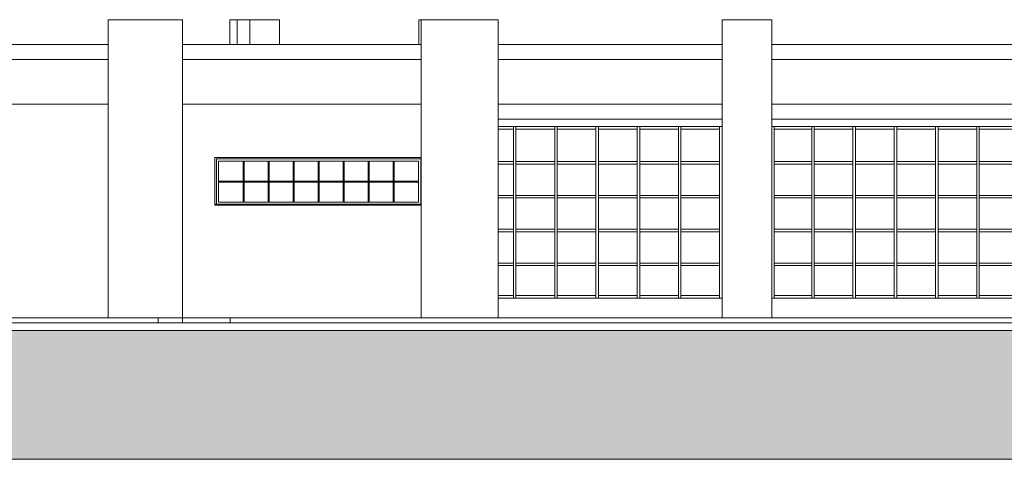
# Model space of a CAD drawing. Extents: x -1871179.9 to -1871093.9, y 2848219.4 to 2848260.8.
# Tile 10 of 12: x -1871146.7 to -1871126.9, y 2848251.9 to 2848260.8. Entities that reach past the tile are written whole.
import ezdxf

# ---------------------------------------------------------------- set-up
doc = ezdxf.new("R2010")
doc.units = 0
doc.header["$MEASUREMENT"] = 0
doc.layers.get('0').update_dxf_attribs({"linetype": 'CONTINUOUS'})
doc.layers.add('6075-BSE-ARQ-FASU$0$K-BSE-ARQ-ALV', color=7, linetype='CONTINUOUS', lineweight=5)
doc.layers.add('6075-BSE-ARQ-FASU$0$K-BSE-ARQ-LAY', color=252, linetype='CONTINUOUS', lineweight=5)

# ---------------------------------------------------------------- blocks, each defined once
blk = doc.blocks.new('6075-BSE-ARQ-FASU')
at = {"layer": '6075-BSE-ARQ-FASU$0$K-BSE-ARQ-LAY'}
h = blk.add_hatch(color=253, dxfattribs=at)
h.dxf.hatch_style = 1
h.paths.add_polyline_path([(-5.953, -0.25), (-5.953, -2.844), (61.208, -2.844), (61.208, -0.25)])
at = {"layer": '6075-BSE-ARQ-FASU$0$K-BSE-ARQ-ALV'}
for p, q in [((21.1, 0), (21.1, 6)), ((22.6, 6), (21.1, 6)), ((22.6, 6), (22.6, 0)), ((24.55, 6), (23.55, 6)), ((23.55, 5.5), (23.55, 6)), ((23.7, 6), (23.7, 5.5)), ((23.95, 6), (23.95, 5.5)), ((24.55, 5.5), (24.55, 6)), ((28.95, 6), (27.35, 6)), ((27.35, 5.5), (27.35, 6)), ((27.4, 0), (27.4, 6)), ((28.95, 0), (28.95, 6)), ((33.45, 0), (33.45, 6)), ((34.45, 6), (33.45, 6)), ((34.45, 0), (34.45, 6)), ((6.65, 5.5), (21.1, 5.5)), ((22.6, 5.5), (27.4, 5.5)), ((28.95, 5.5), (33.45, 5.5)), ((34.45, 5.5), (39.45, 5.5)), ((6.65, 5.2), (21.1, 5.2)), ((22.6, 5.2), (27.4, 5.2)), ((28.95, 5.2), (33.45, 5.2)), ((34.45, 5.2), (39.45, 5.2)), ((21.1, 4.3), (6.65, 4.3)), ((27.4, 4.3), (22.6, 4.3)), ((33.45, 4.3), (28.95, 4.3)), ((39.45, 4.3), (34.45, 4.3)), ((33.45, 0.4), (28.95, 0.4)), ((39.45, 0.4), (34.45, 0.4))]:
    blk.add_line(p, q, dxfattribs=at)
at = {"layer": '6075-BSE-ARQ-FASU$0$K-BSE-ARQ-LAY'}
for p, q in [((22.6, 6), (22.6, -0.1)), ((28.95, 4), (33.45, 4)), ((34.45, 4), (39.45, 4)), ((33.45, 3.85), (28.95, 3.85)), ((28.95, 3.8), (29.255, 3.8)), ((29.255, 3.85), (29.255, 0.4)), ((29.305, 0.4), (29.305, 3.85)), ((29.305, 3.8), (30.085, 3.8)), ((30.085, 3.85), (30.085, 0.4)), ((30.135, 0.4), (30.135, 3.85)), ((30.135, 3.8), (30.915, 3.8)), ((30.915, 3.85), (30.915, 0.4)), ((30.965, 0.4), (30.965, 3.85)), ((30.965, 3.8), (31.745, 3.8)), ((31.745, 3.85), (31.745, 0.4)), ((31.795, 0.4), (31.795, 3.85)), ((31.795, 3.8), (32.575, 3.8)), ((32.575, 3.85), (32.575, 0.4)), ((32.625, 0.4), (32.625, 3.85)), ((32.625, 3.8), (33.4, 3.8)), ((33.4, 3.85), (33.4, 0.4)), ((39.45, 3.85), (34.45, 3.85)), ((34.5, 0.4), (34.5, 3.85)), ((34.5, 3.8), (35.255, 3.8)), ((35.255, 3.85), (35.255, 0.4)), ((35.305, 0.4), (35.305, 3.85)), ((35.305, 3.8), (36.085, 3.8)), ((36.085, 3.85), (36.085, 0.4)), ((36.135, 0.4), (36.135, 3.85)), ((36.135, 3.8), (36.915, 3.8)), ((36.915, 3.85), (36.915, 0.4)), ((36.965, 0.4), (36.965, 3.85)), ((36.965, 3.8), (37.745, 3.8)), ((37.745, 3.85), (37.745, 0.4)), ((37.795, 0.4), (37.795, 3.85)), ((37.795, 3.8), (38.575, 3.8)), ((38.575, 3.85), (38.575, 0.4)), ((38.625, 0.4), (38.625, 3.85)), ((38.625, 3.8), (39.4, 3.8)), ((23.249, 3.229), (23.249, 2.268)), ((27.4, 3.229), (23.249, 3.229)), ((23.279, 2.287), (23.279, 3.199)), ((23.279, 3.199), (27.391, 3.199)), ((27.391, 3.199), (27.391, 2.287)), ((23.323, 3.155), (27.346, 3.155)), ((23.323, 2.332), (23.323, 3.155)), ((23.817, 3.155), (23.817, 2.332)), ((23.836, 2.332), (23.836, 3.155)), ((24.32, 3.155), (24.32, 2.332)), ((24.339, 2.332), (24.339, 3.155)), ((24.823, 3.155), (24.823, 2.332)), ((24.842, 2.332), (24.842, 3.155)), ((25.325, 3.155), (25.325, 2.332)), ((25.345, 2.332), (25.345, 3.155)), ((25.828, 3.155), (25.828, 2.332)), ((25.847, 2.332), (25.847, 3.155)), ((26.331, 3.155), (26.331, 2.332)), ((26.35, 2.332), (26.35, 3.155)), ((26.834, 3.155), (26.834, 2.332)), ((26.853, 2.332), (26.853, 3.155)), ((27.346, 3.155), (27.346, 2.332)), ((29.255, 3.145), (28.95, 3.145)), ((28.95, 3.095), (29.255, 3.095)), ((30.085, 3.145), (29.305, 3.145)), ((29.305, 3.095), (30.085, 3.095)), ((30.915, 3.145), (30.135, 3.145)), ((30.135, 3.095), (30.915, 3.095)), ((31.745, 3.145), (30.965, 3.145)), ((30.965, 3.095), (31.745, 3.095)), ((32.575, 3.145), (31.795, 3.145)), ((31.795, 3.095), (32.575, 3.095)), ((33.4, 3.145), (32.625, 3.145)), ((32.625, 3.095), (33.4, 3.095)), ((35.255, 3.145), (34.5, 3.145)), ((34.5, 3.095), (35.255, 3.095)), ((36.085, 3.145), (35.305, 3.145)), ((35.305, 3.095), (36.085, 3.095)), ((36.915, 3.145), (36.135, 3.145)), ((36.135, 3.095), (36.915, 3.095)), ((37.745, 3.145), (36.965, 3.145)), ((36.965, 3.095), (37.745, 3.095)), ((38.575, 3.145), (37.795, 3.145)), ((37.795, 3.095), (38.575, 3.095)), ((39.4, 3.145), (38.625, 3.145)), ((38.625, 3.095), (39.4, 3.095)), ((27.346, 2.753), (23.323, 2.753)), ((23.323, 2.734), (27.346, 2.734)), ((29.255, 2.465), (28.95, 2.465)), ((28.95, 2.415), (29.255, 2.415)), ((30.085, 2.465), (29.305, 2.465)), ((29.305, 2.415), (30.085, 2.415)), ((30.915, 2.465), (30.135, 2.465)), ((30.135, 2.415), (30.915, 2.415)), ((31.745, 2.465), (30.965, 2.465)), ((30.965, 2.415), (31.745, 2.415)), ((32.575, 2.465), (31.795, 2.465)), ((31.795, 2.415), (32.575, 2.415)), ((33.4, 2.465), (32.625, 2.465)), ((32.625, 2.415), (33.4, 2.415)), ((35.255, 2.465), (34.5, 2.465)), ((34.5, 2.415), (35.255, 2.415)), ((36.085, 2.465), (35.305, 2.465)), ((35.305, 2.415), (36.085, 2.415)), ((36.915, 2.465), (36.135, 2.465)), ((36.135, 2.415), (36.915, 2.415)), ((37.745, 2.465), (36.965, 2.465)), ((36.965, 2.415), (37.745, 2.415)), ((38.575, 2.465), (37.795, 2.465)), ((37.795, 2.415), (38.575, 2.415)), ((39.4, 2.465), (38.625, 2.465)), ((38.625, 2.415), (39.4, 2.415)), ((27.4, 2.287), (23.249, 2.287)), ((23.249, 2.268), (27.4, 2.268)), ((27.346, 2.332), (23.323, 2.332)), ((29.255, 1.785), (28.95, 1.785)), ((30.085, 1.785), (29.305, 1.785)), ((30.915, 1.785), (30.135, 1.785)), ((31.745, 1.785), (30.965, 1.785)), ((32.575, 1.785), (31.795, 1.785)), ((33.4, 1.785), (32.625, 1.785)), ((35.255, 1.785), (34.5, 1.785)), ((36.085, 1.785), (35.305, 1.785)), ((36.915, 1.785), (36.135, 1.785)), ((37.745, 1.785), (36.965, 1.785)), ((38.575, 1.785), (37.795, 1.785)), ((39.4, 1.785), (38.625, 1.785)), ((28.95, 1.735), (29.255, 1.735)), ((29.305, 1.735), (30.085, 1.735)), ((30.135, 1.735), (30.915, 1.735)), ((30.965, 1.735), (31.745, 1.735)), ((31.795, 1.735), (32.575, 1.735)), ((32.625, 1.735), (33.4, 1.735)), ((34.5, 1.735), (35.255, 1.735)), ((35.305, 1.735), (36.085, 1.735)), ((36.135, 1.735), (36.915, 1.735)), ((36.965, 1.735), (37.745, 1.735)), ((37.795, 1.735), (38.575, 1.735)), ((38.625, 1.735), (39.4, 1.735)), ((29.255, 1.105), (28.95, 1.105)), ((28.95, 1.055), (29.255, 1.055)), ((30.085, 1.105), (29.305, 1.105)), ((29.305, 1.055), (30.085, 1.055)), ((30.915, 1.105), (30.135, 1.105)), ((30.135, 1.055), (30.915, 1.055)), ((31.745, 1.105), (30.965, 1.105)), ((30.965, 1.055), (31.745, 1.055)), ((32.575, 1.105), (31.795, 1.105)), ((31.795, 1.055), (32.575, 1.055)), ((33.4, 1.105), (32.625, 1.105)), ((32.625, 1.055), (33.4, 1.055)), ((35.255, 1.105), (34.5, 1.105)), ((34.5, 1.055), (35.255, 1.055)), ((36.085, 1.105), (35.305, 1.105)), ((35.305, 1.055), (36.085, 1.055)), ((36.915, 1.105), (36.135, 1.105)), ((36.135, 1.055), (36.915, 1.055)), ((37.745, 1.105), (36.965, 1.105)), ((36.965, 1.055), (37.745, 1.055)), ((38.575, 1.105), (37.795, 1.105)), ((37.795, 1.055), (38.575, 1.055)), ((39.4, 1.105), (38.625, 1.105)), ((38.625, 1.055), (39.4, 1.055)), ((29.255, 0.45), (28.95, 0.45)), ((30.085, 0.45), (29.305, 0.45)), ((30.915, 0.45), (30.135, 0.45)), ((31.745, 0.45), (30.965, 0.45)), ((32.575, 0.45), (31.795, 0.45)), ((33.4, 0.45), (32.625, 0.45)), ((35.255, 0.45), (34.5, 0.45)), ((36.085, 0.45), (35.305, 0.45)), ((36.915, 0.45), (36.135, 0.45)), ((37.745, 0.45), (36.965, 0.45)), ((38.575, 0.45), (37.795, 0.45)), ((39.4, 0.45), (38.625, 0.45)), ((22.107, 0), (22.107, -0.1)), ((22.6, 0), (58.45, 0)), ((23.558, 0), (23.558, -0.1)), ((-5.953, -0.1), (55.679, -0.1)), ((61.208, -0.25), (-5.953, -0.25))]:
    blk.add_line(p, q, dxfattribs=at)
at = {"layer": '6075-BSE-ARQ-FASU$0$K-BSE-ARQ-LAY', "flags": 128}
blk.add_lwpolyline([(-5.953, 0), (47.073, 0)], dxfattribs=at)
at = {"layer": '6075-BSE-ARQ-FASU$0$K-BSE-ARQ-LAY', "color": 253}
blk.add_lwpolyline([(-5.953, -0.25), (-5.953, -2.844), (61.208, -2.844), (61.208, -0.25)], close=True, dxfattribs=at)

msp = doc.modelspace()

# ---------------------------------------------------------------- block references
at = {"color": 31, "lineweight": -3, "true_color": 0xffbf80}
msp.add_blockref('6075-BSE-ARQ-FASU', (-1871166.006, 2848254.7778), dxfattribs=at)

doc.saveas('drawing.dxf')
